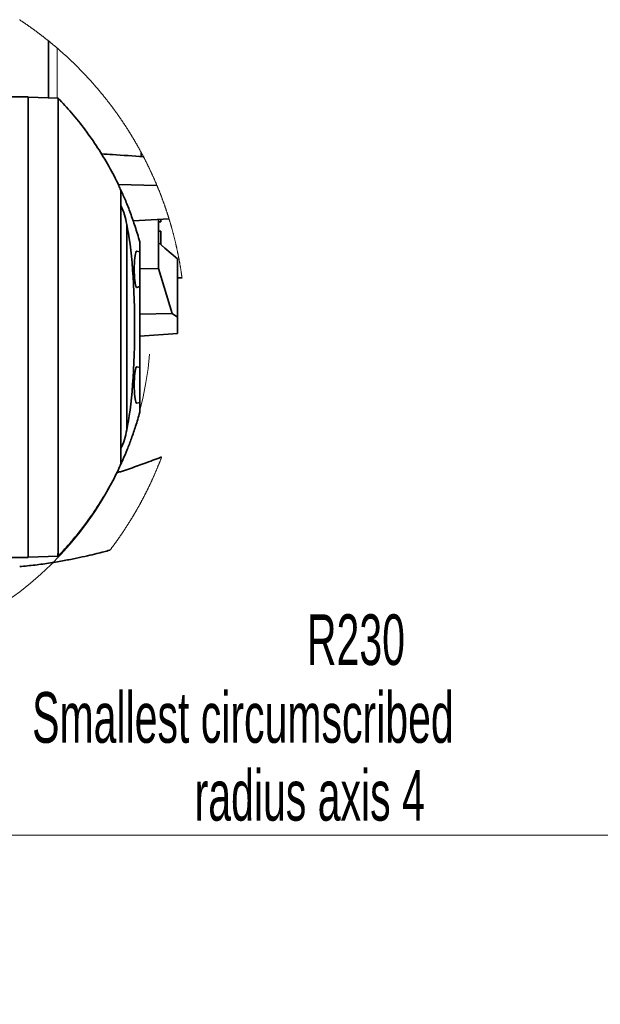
# Model space of a CAD drawing. Header units: millimetres. Extents: x 0 to 11920, y 0 to 8400.
# Tile 14 of 121: x 3980 to 4782, y 1568 to 2928. Entities that reach past the tile are written whole.
import ezdxf

# ---------------------------------------------------------------- set-up
doc = ezdxf.new("R2010")
doc.units = ezdxf.units.MM
doc.header["$LTSCALE"] = 20
doc.styles.add('SLDTEXTSTYLE0', font='TXT', dxfattribs={"width": 0.605})
doc.dimstyles.new('SLDDIMSTYLE12', dxfattribs={"dimtxt": 70, "dimasz": 70, "dimexe": 0, "dimexo": 0.0625, "dimgap": 17.5, "dimtad": 0, "dimtih": 1, "dimtoh": 1, "dimdec": 1, "dimlfac": 0.5, "dimrnd": 1e-09, "dimzin": 12, "dimdsep": 46, "dimtxsty": 'SLDTEXTSTYLE0', "dimsah": 1, "dimcen": 0, "dimadec": 0, "dimazin": 3, "dimtfac": 1, "dimtofl": 0, "dimtmove": 0, "dimatfit": 3, "dimfxl": 1, "dimfrac": 2, "dimtolj": 1, "dimtzin": 12, "dimarcsym": 0})

# ---------------------------------------------------------------- blocks, each defined once
blk = doc.blocks.new('_D_59')
at = {"color": 7, "linetype": 'Continuous', "lineweight": 0}
for p, q in [((3701.3, 2503.3), (3864.5, 2073.3)), ((3864.5, 2073.3), (3967.7, 1801.5)), ((3967.7, 1801.5), (4986.5, 1801.5))]:
    blk.add_line(p, q, dxfattribs=at)
at = {"color": 7, "linetype": 'Continuous', "lineweight": 18}
blk.add_solid([(3864.5, 2073.3), (3880, 2004.3), (3898.7, 2011.4)], dxfattribs=at)
at = {"color": 7, "linetype": 'Continuous', "lineweight": 18, "char_height": 70, "attachment_point": 1, "style": 'SLDTEXTSTYLE0'}
for s, insert in [('R230', (4377.2, 2106.6)), ('Smallest circumscribed', (3997.7, 1999.2)), ('radius axis 4', (4222.1, 1891.7))]:
    blk.add_mtext(s, dxfattribs=dict(at, insert=insert))

msp = doc.modelspace()

# ---------------------------------------------------------------- linework, layer by layer
at = {"color": 7, "linetype": 'Continuous', "lineweight": 35}
for p, q in [((4020.258091, 2898.68274), (4020.258091, 2820.143727)), ((3992.258109, 2821.330932), (3911.308817, 2821.330932)), ((3992.258109, 2821.330932), (3992.258109, 2185.331014)), ((4033.507548, 2819.680956), (3992.258109, 2821.121481)), ((4148.258112, 2744.691756), (4148.258112, 2738.798288)), ((4151.258103, 2739.05113), (4151.258103, 2738.751558)), ((4170.04808, 2699.034718), (4116.498761, 2700.507191)), ((4120.258115, 2314.062265), (4120.258115, 2692.597178)), ((4137.106799, 2650.338677), (4186.704598, 2653.016356)), ((4172.258101, 2652.150062), (4172.258101, 2584.198502)), ((4175.258092, 2648.857859), (4175.258092, 2652.122524)), ((4128.310673, 2645.183352), (4128.310673, 2361.478713)), ((4172.258101, 2648.857859), (4175.258092, 2648.857859)), ((4175.258092, 2636.017945), (4172.258101, 2636.017945)), ((4175.258092, 2622.094062), (4175.258092, 2636.017945)), ((4146.258108, 2607.330945), (4146.258108, 2620.955852)), ((4172.293745, 2584.197786), (4172.293745, 2620.221999)), ((4175.258092, 2617.532042), (4175.258092, 2622.094062)), ((4146.258108, 2607.330945), (4142.201506, 2608.417895)), ((4146.258108, 2607.330945), (4146.258108, 2583.331016)), ((4198.258094, 2597.639826), (4198.258094, 2517.006782)), ((4146.258108, 2583.750752), (4172.258101, 2584.198502)), ((4172.258101, 2584.198502), (4172.293745, 2584.197786)), ((4190.974228, 2522.273329), (4172.293745, 2584.197786)), ((4146.258108, 2583.331016), (4146.258108, 2559.330967)), ((4198.258094, 2571.330932), (4204.686366, 2571.330932)), ((4142.201506, 2558.244017), (4146.258108, 2559.330967)), ((4146.258108, 2447.331098), (4146.258108, 2559.330967)), ((4146.258108, 2521.400359), (4190.974228, 2522.273329)), ((4198.258094, 2517.006782), (4190.974228, 2522.273329)), ((4198.258094, 2517.006782), (4198.258094, 2494.680432)), ((4198.258094, 2494.680432), (4146.258108, 2490.868953)), ((4146.258108, 2447.331098), (4142.201506, 2448.418048)), ((4146.258108, 2447.331098), (4146.258108, 2423.33093)), ((4146.258108, 2423.33093), (4146.258108, 2399.331)), ((4142.201506, 2398.24405), (4146.258108, 2399.331)), ((4146.258108, 2385.706094), (4146.258108, 2399.331)), ((3992.258109, 2185.331014), (3911.308817, 2185.331014)), ((4033.507548, 2186.98087), (3992.258109, 2185.540584))]:
    msp.add_line(p, q, dxfattribs=at)
at = {"color": 8, "linetype": 'Continuous', "lineweight": 18}
msp.add_line((4032.258116, 2819.724587), (4032.258116, 2888.69181), dxfattribs=at)
at = {"color": 7, "linetype": 'Continuous', "lineweight": 18, "flags": 128}
for points in [[(4204.686366, 2571.330932), (4204.600625, 2571.962622), (4204.514109, 2572.594193), (4204.426788, 2573.225763), (4204.338692, 2573.857096), (4204.249792, 2574.488309), (4204.160087, 2575.119522), (4204.069607, 2575.750616), (4203.978322, 2576.381472), (4203.886263, 2577.012327), (4203.793399, 2577.642944), (4203.69976, 2578.273562), (4203.605316, 2578.90406), (4203.510068, 2579.534319), (4203.414045, 2580.164579), (4203.317247, 2580.794719), (4203.219645, 2581.424621), (4203.121237, 2582.054523), (4203.022055, 2582.684305), (4202.922068, 2583.31385), (4202.821307, 2583.943394), (4202.71974, 2584.5727), (4202.617399, 2585.201886), (4202.514283, 2585.831073), (4202.410333, 2586.460021), (4202.305637, 2587.08885), (4202.200137, 2587.71756), (4202.093832, 2588.346151), (4201.986752, 2588.974503), (4201.878898, 2589.602855), (4201.770238, 2590.230969), (4201.660775, 2590.859082), (4201.550536, 2591.486958), (4201.439522, 2592.114714), (4201.327704, 2592.742351), (4201.215111, 2593.369749), (4201.101743, 2593.997148), (4200.98757, 2594.624308), (4200.872593, 2595.251349), (4200.75687, 2595.87827), (4200.640343, 2596.504954), (4200.523011, 2597.131637), (4200.404905, 2597.758082), (4200.286023, 2598.384407), (4200.166337, 2599.010494), (4200.045876, 2599.636582), (4199.92464, 2600.26243), (4199.8026, 2600.88816), (4199.679784, 2601.513651), (4199.556164, 2602.139023), (4199.431799, 2602.764276), (4199.30663, 2603.389409), (4199.180655, 2604.014304), (4199.053906, 2604.63908), (4198.926382, 2605.263737), (4198.798083, 2605.888155), (4198.669009, 2606.512454), (4198.53913, 2607.136515), (4198.408447, 2607.760456), (4198.277019, 2608.384278), (4198.144786, 2609.007981), (4198.011778, 2609.631446), (4197.877996, 2610.254672), (4197.743438, 2610.877779), (4197.608076, 2611.500767), (4197.471939, 2612.123635), (4197.335027, 2612.746146), (4197.19734, 2613.368657), (4197.058849, 2613.99093), (4196.919583, 2614.612964), (4196.779542, 2615.234998), (4196.638726, 2615.856674), (4196.497135, 2616.478232), (4196.354739, 2617.09967), (4196.211599, 2617.720869), (4196.067654, 2618.34195), (4195.922933, 2618.962792), (4195.777438, 2619.583395), (4195.631169, 2620.20388), (4195.484124, 2620.824245), (4195.336275, 2621.444371), (4195.18768, 2622.06426), (4195.038281, 2622.684029), (4194.888107, 2623.303559), (4194.737159, 2623.922971), (4194.585435, 2624.542144), (4194.432937, 2625.161079), (4194.279663, 2625.779894), (4194.125615, 2626.398471), (4193.970792, 2627.016929), (4193.815194, 2627.635148), (4193.658821, 2628.253129), (4193.501674, 2628.870991), (4193.343721, 2629.488614), (4193.185024, 2630.105999), (4193.025552, 2630.723265), (4192.865305, 2631.340292), (4192.704283, 2631.957081), (4192.542456, 2632.573631), (4192.379884, 2633.190063), (4192.216538, 2633.806256), (4192.052416, 2634.422329), (4191.88752, 2635.038164), (4191.721849, 2635.653761), (4191.555433, 2636.269119), (4191.388212, 2636.884239), (4191.220216, 2637.49924), (4191.051476, 2638.114002), (4190.88196, 2638.728526), (4190.71164, 2639.342812), (4190.540574, 2639.956978), (4190.368734, 2640.570906), (4190.196119, 2641.184595), (4190.022759, 2641.798046), (4189.848594, 2642.411259), (4189.673684, 2643.024352), (4189.498, 2643.637088), (4189.32154, 2644.249705), (4189.144306, 2644.862083), (4188.966326, 2645.474222), (4188.787572, 2646.086124), (4188.608043, 2646.697786), (4188.427739, 2647.30933), (4188.24669, 2647.920516), (4188.064836, 2648.531583), (4187.882237, 2649.142292), (4187.698893, 2649.752882), (4187.514745, 2650.363234), (4187.329851, 2650.973347), (4187.144212, 2651.583102), (4186.957769, 2652.192739), (4186.770581, 2652.802137), (4186.704598, 2653.016356), (4186.516367, 2653.625396), (4186.32739, 2654.234317), (4186.137639, 2654.84288), (4185.947113, 2655.451205), (4185.755841, 2656.059411), (4185.563795, 2656.667259), (4185.370974, 2657.274869), (4185.177408, 2657.88224), (4184.983097, 2658.489373), (4184.788011, 2659.096387), (4184.59215, 2659.703043), (4184.395544, 2660.309461), (4184.198163, 2660.91564), (4184.000008, 2661.521462), (4183.801137, 2662.127164), (4183.601461, 2662.732628), (4183.40107, 2663.337734), (4183.199875, 2663.942722), (4182.997964, 2664.547351), (4182.795249, 2665.151742), (4182.591818, 2665.755895), (4182.387613, 2666.359809), (4182.182632, 2666.963485), (4181.976907, 2667.566922), (4181.770436, 2668.170002), (4181.563191, 2668.772844), (4181.355201, 2669.375446), (4181.146465, 2669.977811), (4180.936955, 2670.579937), (4180.726699, 2671.181706), (4180.515669, 2671.783355), (4180.303894, 2672.384647), (4180.091374, 2672.985581), (4179.878108, 2673.586395), (4179.664068, 2674.186853), (4179.449283, 2674.787071), (4179.233752, 2675.387052), (4179.017447, 2675.986794), (4178.800397, 2676.586178), (4178.582601, 2677.185324), (4178.364061, 2677.784112), (4178.144775, 2678.382781), (4177.924715, 2678.981093), (4177.703909, 2679.579046), (4177.482359, 2680.176881), (4177.260064, 2680.774358), (4177.037023, 2681.371477), (4176.813207, 2681.968477), (4176.588677, 2682.56512), (4176.363371, 2683.161405), (4176.137321, 2683.75757), (4175.910525, 2684.353259), (4175.682984, 2684.948829), (4175.454698, 2685.544041), (4175.225668, 2686.139014), (4174.995892, 2686.73363), (4174.765371, 2687.328008), (4174.534075, 2687.922028), (4174.302064, 2688.515809), (4174.069308, 2689.109233), (4173.835806, 2689.702418), (4173.60153, 2690.295365), (4173.366539, 2690.887955), (4173.130803, 2691.480306), (4172.894321, 2692.072299), (4172.657095, 2692.663935), (4172.419123, 2693.255451), (4172.180436, 2693.846491), (4171.940975, 2694.437292), (4171.700768, 2695.027855), (4171.459846, 2695.61806), (4171.218179, 2696.208027), (4170.975767, 2696.797636), (4170.73261, 2697.386888), (4170.488708, 2697.975901), (4170.24409, 2698.564556), (4170.04808, 2699.034718), (4169.802122, 2699.622896), (4169.555418, 2700.210717), (4169.307999, 2700.798181), (4169.059835, 2701.385406), (4168.810926, 2701.972273), (4168.561272, 2702.558902), (4168.310873, 2703.145173), (4168.059759, 2703.731087), (4167.807929, 2704.316762), (4167.555325, 2704.90208), (4167.302005, 2705.48704), (4167.04797, 2706.071761), (4166.79316, 2706.656125), (4166.537635, 2707.240132), (4166.281395, 2707.823899), (4166.024409, 2708.40731), (4165.766679, 2708.990362), (4165.508233, 2709.573177), (4165.249042, 2710.155514), (4164.989136, 2710.737613), (4164.728515, 2711.319473), (4164.467119, 2711.900857), (4164.205037, 2712.482002), (4163.94221, 2713.06279), (4163.678639, 2713.64322), (4163.414352, 2714.223412), (4163.149349, 2714.803246), (4162.883602, 2715.382603), (4162.61711, 2715.961841), (4162.349932, 2716.540602), (4162.082009, 2717.119005), (4161.813371, 2717.69717), (4161.543988, 2718.274978), (4161.273889, 2718.852428), (4161.003075, 2719.42952), (4160.731517, 2720.006254), (4160.459243, 2720.58275), (4160.186253, 2721.15877), (4159.912549, 2721.734551), (4159.638099, 2722.309974), (4159.362934, 2722.885039), (4159.087054, 2723.459747), (4158.810459, 2724.034098), (4158.533119, 2724.608091), (4158.255093, 2725.181726), (4157.976322, 2725.755003), (4157.696836, 2726.328042), (4157.416634, 2726.900604), (4157.135717, 2727.472928), (4156.854086, 2728.044775), (4156.571738, 2728.616384), (4156.288676, 2729.187515), (4156.004868, 2729.758409), (4155.720375, 2730.328944), (4155.435137, 2730.899003), (4155.149214, 2731.468824), (4154.862575, 2732.038167), (4154.575191, 2732.607272), (4154.287122, 2733.17602), (4153.998338, 2733.744291), (4153.708838, 2734.312204), (4153.418593, 2734.879878), (4153.127663, 2735.447076), (4152.836047, 2736.014035), (4152.543686, 2736.580518), (4152.25061, 2737.146643), (4151.956849, 2737.71241), (4151.662372, 2738.27782), (4151.438169, 2738.707092), (4151.258103, 2739.05113), (4150.961928, 2739.615706), (4150.665067, 2740.179804), (4150.367491, 2740.743664), (4150.069199, 2741.307047), (4149.770223, 2741.870073), (4149.47053, 2742.43274), (4149.170123, 2742.995051), (4148.869, 2743.556884), (4148.567192, 2744.11836), (4148.264669, 2744.679597), (4148.258112, 2744.691756), (4147.954874, 2745.252517), (4147.65092, 2745.812801), (4147.34628, 2746.372846), (4147.040926, 2746.932414), (4146.734886, 2747.491625), (4146.42813, 2748.050478), (4146.12069, 2748.608974), (4145.812534, 2749.166992), (4145.503692, 2749.724653), (4145.194136, 2750.281957), (4144.883893, 2750.838903), (4144.572936, 2751.395372), (4144.261293, 2751.951602), (4143.948935, 2752.507237), (4143.635891, 2753.062633), (4143.322162, 2753.617552), (4143.007718, 2754.172114), (4142.692588, 2754.726318), (4142.376773, 2755.280045), (4142.060243, 2755.833414), (4141.743027, 2756.386426), (4141.425125, 2756.938961), (4141.106509, 2757.491139), (4140.787207, 2758.042958), (4140.467219, 2758.594301), (4140.146546, 2759.145287), (4139.825188, 2759.695795), (4139.503114, 2760.245946), (4139.180384, 2760.795739), (4138.85694, 2761.345056), (4138.53281, 2761.894015), (4138.207994, 2762.442496), (4137.882493, 2762.99074), (4137.556277, 2763.538387), (4137.229405, 2764.085677), (4136.901848, 2764.63261), (4136.573575, 2765.179065), (4136.244647, 2765.725163), (4135.915033, 2766.270784), (4135.584704, 2766.816047), (4135.25372, 2767.360953), (4134.92205, 2767.905381), (4134.589694, 2768.449333), (4134.256653, 2768.992928), (4133.922927, 2769.536045), (4133.588515, 2770.078805), (4133.253418, 2770.621207), (4132.917665, 2771.163014), (4132.581226, 2771.704581), (4132.244103, 2772.245672), (4131.906293, 2772.786287), (4131.567798, 2773.326424), (4131.228648, 2773.866203), (4130.888812, 2774.405626), (4130.548291, 2774.944571), (4130.207114, 2775.483039), (4129.865251, 2776.02115), (4129.522704, 2776.558784), (4129.1795, 2777.09606), (4128.835611, 2777.63274), (4128.491037, 2778.169182), (4128.145806, 2778.705028), (4127.799921, 2779.240516), (4127.45332, 2779.775646), (4127.106093, 2780.310181), (4126.758151, 2780.844477), (4126.409583, 2781.378177), (4126.060299, 2781.911519), (4125.71039, 2782.444385), (4125.359796, 2782.976773), (4125.008516, 2783.508804), (4124.65658, 2784.040359), (4124.303989, 2784.571436), (4123.950712, 2785.102037), (4123.59681, 2785.63228), (4123.242192, 2786.162046), (4122.886948, 2786.691454), (4122.531019, 2787.220267), (4122.174434, 2787.748721), (4121.817164, 2788.276699), (4121.459268, 2788.8042), (4121.100686, 2789.331344), (4120.741449, 2789.85801), (4120.381556, 2790.3842), (4120.021008, 2790.909913), (4119.659774, 2791.435149), (4119.297914, 2791.960028), (4118.935369, 2792.48443), (4118.572198, 2793.008354), (4118.208341, 2793.531802), (4117.843829, 2794.054773), (4117.478661, 2794.577387), (4117.112867, 2795.099404), (4116.746388, 2795.621064), (4116.379253, 2796.142247), (4116.011493, 2796.662954), (4115.643047, 2797.183183), (4115.273975, 2797.702935), (4114.904217, 2798.22233), (4114.533834, 2798.741129), (4114.162795, 2799.25957), (4113.791101, 2799.777415), (4113.41878, 2800.294903), (4113.045774, 2800.811914), (4112.672143, 2801.328448), (4112.297855, 2801.844505), (4111.922942, 2802.360085), (4111.547343, 2802.875188), (4111.171119, 2803.389815), (4110.794268, 2803.903964), (4110.416733, 2804.417756), (4110.038601, 2804.930952), (4109.659783, 2805.443671), (4109.28034, 2805.955914), (4108.900241, 2806.467679), (4108.519517, 2806.979087), (4108.138136, 2807.489899), (4107.75613, 2808.000234), (4107.373468, 2808.510092), (4106.990181, 2809.019473), (4106.606267, 2809.528378), (4106.221698, 2810.036925), (4105.836473, 2810.544875), (4105.450623, 2811.052349), (4105.064146, 2811.559227), (4104.677044, 2812.065747), (4104.289286, 2812.571791), (4103.900902, 2813.077357), (4103.511862, 2813.582328), (4103.122227, 2814.086941), (4102.731936, 2814.590958), (4102.341019, 2815.094498), (4101.949476, 2815.597561), (4101.557277, 2816.100147), (4101.164482, 2816.602257), (4100.771032, 2817.10389), (4100.376956, 2817.605045), (4099.982254, 2818.105605), (4099.586926, 2818.605688), (4099.190973, 2819.105294), (4098.794393, 2819.604424), (4098.397188, 2820.103076), (4097.999357, 2820.601252), (4097.6009, 2821.098831), (4097.201817, 2821.595934), (4096.802108, 2822.09256), (4096.401773, 2822.588709), (4096.000813, 2823.084262), (4095.599256, 2823.579457), (4095.197044, 2824.074057), (4094.794236, 2824.568179), (4094.390802, 2825.061706), (4093.986742, 2825.554875), (4093.582086, 2826.047447), (4093.176775, 2826.539543), (4092.770897, 2827.031043), (4092.364363, 2827.522185), (4091.957234, 2828.012732), (4091.549478, 2828.502682), (4091.141097, 2828.992274), (4090.73212, 2829.481271), (4090.322517, 2829.969791), (4089.912318, 2830.457714), (4089.501493, 2830.945161), (4089.090042, 2831.432131), (4088.678025, 2831.918624), (4088.265352, 2832.404521), (4087.852083, 2832.889941), (4087.438218, 2833.374766), (4087.023757, 2833.859113), (4086.608671, 2834.342983), (4086.192958, 2834.826377), (4085.776649, 2835.309175), (4085.359745, 2835.791376), (4084.942244, 2836.273101), (4084.524117, 2836.754349), (4084.105424, 2837.23512), (4083.686076, 2837.715295), (4083.266161, 2838.194874), (4082.845651, 2838.673976), (4082.424514, 2839.152601), (4082.002781, 2839.630631), (4081.580453, 2840.108183), (4081.157528, 2840.585259), (4080.734007, 2841.061738), (4080.30989, 2841.537622), (4079.885177, 2842.013028), (4079.459868, 2842.487958), (4079.033963, 2842.962292), (4078.607462, 2843.43603), (4078.180335, 2843.90941), (4077.752642, 2844.382075), (4077.324383, 2844.854263), (4076.895498, 2845.325974), (4076.466016, 2845.797089), (4076.035969, 2846.267608), (4075.605325, 2846.73765), (4075.174086, 2847.207215), (4074.74225, 2847.676185), (4074.309818, 2848.144558), (4073.87682, 2848.612455), (4073.443226, 2849.079755), (4073.009066, 2849.546579), (4072.57428, 2850.012806), (4072.138958, 2850.478557), (4071.703009, 2850.943711), (4071.266495, 2851.40827), (4070.829414, 2851.872352), (4070.391737, 2852.335838), (4069.953464, 2852.798727), (4069.514625, 2853.26114), (4069.075189, 2853.723076), (4068.635188, 2854.184297), (4068.19462, 2854.645041), (4067.753456, 2855.105308), (4067.311726, 2855.564979), (4066.86943, 2856.024054), (4066.426538, 2856.482533), (4065.983079, 2856.940535), (4065.539025, 2857.397941), (4065.094434, 2857.854751), (4064.649247, 2858.311084), (4064.203493, 2858.766821), (4063.757174, 2859.222081), (4063.310258, 2859.676626), (4062.862806, 2860.130695), (4062.414758, 2860.584167), (4061.966143, 2861.037162), (4061.516993, 2861.489561), (4061.067246, 2861.941364), (4060.616933, 2862.392572), (4060.166053, 2862.843302), (4059.714608, 2863.293436), (4059.262626, 2863.742974), (4058.810048, 2864.191917), (4058.356933, 2864.640382), (4057.903223, 2865.088132), (4057.448976, 2865.535405), (4056.994162, 2865.982202), (4056.538783, 2866.428283), (4056.082837, 2866.873887), (4055.626355, 2867.318776), (4055.169307, 2867.763189), (4054.711692, 2868.207124), (4054.253541, 2868.650344), (4053.794824, 2869.093087), (4053.33554, 2869.535115), (4052.87569, 2869.976667), (4052.415304, 2870.417622), (4051.954381, 2870.857981), (4051.492892, 2871.297863), (4051.030837, 2871.73703), (4050.568245, 2872.17572), (4050.105117, 2872.613815), (4049.641423, 2873.051193), (4049.177192, 2873.488095), (4048.712395, 2873.924401), (4048.247062, 2874.360231), (4047.781162, 2874.795345), (4047.314756, 2875.229862), (4046.847783, 2875.663903), (4046.380274, 2876.097229), (4045.912199, 2876.530078), (4045.443587, 2876.962331), (4044.974439, 2877.393869), (4044.504754, 2877.824929), (4044.034533, 2878.255394), (4043.563776, 2878.685263), (4043.092452, 2879.114535), (4042.620622, 2879.543212), (4042.148225, 2879.971293), (4041.675322, 2880.398777), (4041.201852, 2880.825666), (4040.727876, 2881.251958), (4040.253363, 2881.677654), (4039.778285, 2882.102755), (4039.302699, 2882.527259), (4038.826577, 2882.951286), (4038.349919, 2883.374599), (4037.872724, 2883.797315), (4037.395023, 2884.219435), (4036.916785, 2884.640959), (4036.438011, 2885.061887), (4035.9587, 2885.4821), (4035.478853, 2885.901836), (4034.998499, 2886.320975), (4034.517638, 2886.739519), (4034.036212, 2887.157467), (4033.554278, 2887.5747), (4033.071838, 2887.991455), (4032.588862, 2888.407496), (4032.258116, 2888.69181), (4031.774275, 2889.106897), (4031.289898, 2889.521387), (4030.804984, 2889.935282), (4030.319564, 2890.348461), (4029.833637, 2890.761164), (4029.347204, 2891.173151), (4028.860234, 2891.584542), (4028.372757, 2891.995338), (4027.884744, 2892.405537), (4027.396254, 2892.81514), (4026.907228, 2893.224147), (4026.417665, 2893.632439), (4025.927626, 2894.040254), (4025.437079, 2894.447354), (4024.945997, 2894.853857), (4024.454407, 2895.259765), (4023.962311, 2895.664957), (4023.469739, 2896.069673), (4022.976629, 2896.473673), (4022.483013, 2896.877077), (4021.988891, 2897.279885), (4021.494262, 2897.682098), (4020.999126, 2898.083714), (4020.503513, 2898.484615), (4020.258091, 2898.68274), (4019.761704, 2899.082807), (4019.26481, 2899.482158), (4018.767439, 2899.880913), (4018.269561, 2900.279072), (4017.771177, 2900.676516), (4017.272286, 2901.073363), (4016.772918, 2901.469615), (4016.273044, 2901.865271), (4015.772663, 2902.26033), (4015.271775, 2902.654675), (4014.770411, 2903.048423), (4014.26857, 2903.441575), (4013.766222, 2903.834012), (4013.263367, 2904.225853), (4012.760036, 2904.617098), (4012.256227, 2905.007747), (4011.751912, 2905.39768), (4011.247091, 2905.787018), (4010.741822, 2906.17564), (4010.236047, 2906.563667), (4009.729765, 2906.951097), (4009.223021, 2907.337931), (4008.715786, 2907.72405), (4008.208059, 2908.109573), (4007.699869, 2908.494499), (4007.191174, 2908.878711), (4006.682016, 2909.262326), (4006.172366, 2909.645227), (4005.66224, 2910.02765), (4005.151622, 2910.409239), (4004.640542, 2910.790351), (4004.12897, 2911.170748), (4003.616936, 2911.55043), (4003.104411, 2911.929634), (4002.591424, 2912.308005), (4002.077959, 2912.685898), (4001.564018, 2913.063076), (4001.0496, 2913.439539), (4000.534721, 2913.815525), (4000.019364, 2914.190677), (3999.50353, 2914.565352), (3998.987235, 2914.939311), (3998.470463, 2915.312555), (3997.953229, 2915.685204), (3997.435532, 2916.057256), (3996.917359, 2916.428593), (3996.398725, 2916.799215), (3995.879628, 2917.169359), (3995.360069, 2917.53867), (3994.840048, 2917.907503), (3994.319551, 2918.275502), (3993.798606, 2918.643025), (3993.277199, 2919.009832), (3992.755331, 2919.375923), (3992.233001, 2919.741419), (3991.710208, 2920.106199), (3991.186969, 2920.470384), (3990.663268, 2920.833853), (3990.139104, 2921.196726), (3989.614494, 2921.558884), (3989.089422, 2921.920446), (3988.563903, 2922.281292), (3988.037936, 2922.641543), (3987.511508, 2923.001078), (3986.984648, 2923.360017), (3986.457311, 2923.718241), (3985.929541, 2924.07575), (3985.401325, 2924.432662), (3984.872647, 2924.788979), (3984.343536, 2925.144461), (3983.813979, 2925.499466), (3983.283974, 2925.853637), (3982.753523, 2926.207212), (3982.222624, 2926.56019), (3981.691293, 2926.912454), (3981.159516, 2927.264002), (3980.627291, 2927.614954), (3980.094634, 2927.965191)], [(4105.160586, 2195.228961), (4105.546884, 2195.736077), (4105.932586, 2196.243671), (4106.317632, 2196.751741), (4106.702052, 2197.260287), (4107.085816, 2197.769311), (4107.468955, 2198.27905), (4107.851438, 2198.789027), (4108.233295, 2199.299482), (4108.614497, 2199.810413), (4108.995072, 2200.32182), (4109.374992, 2200.833705), (4109.754287, 2201.346067), (4110.132925, 2201.858905), (4110.510938, 2202.37222), (4110.888295, 2202.886012), (4111.264996, 2203.40052), (4111.641072, 2203.915265), (4112.016462, 2204.430488), (4112.391256, 2204.946187), (4112.765364, 2205.462363), (4113.138847, 2205.979016), (4113.511674, 2206.495908), (4113.883845, 2207.013515), (4114.255361, 2207.531598), (4114.626251, 2208.050159), (4114.996485, 2208.569196), (4115.366064, 2209.088472), (4115.734957, 2209.608462), (4116.103254, 2210.12893), (4116.470866, 2210.649636), (4116.837822, 2211.170819), (4117.204122, 2211.692718), (4117.569767, 2212.214854), (4117.934786, 2212.737468), (4118.299119, 2213.260558), (4118.662797, 2213.784125), (4119.025819, 2214.30817), (4119.388185, 2214.83269), (4119.749896, 2215.357688), (4120.110951, 2215.883163), (4120.471351, 2216.408876), (4120.831095, 2216.935304), (4121.190153, 2217.46197), (4121.548556, 2217.989114), (4121.906303, 2218.516973), (4122.263394, 2219.04507), (4122.61983, 2219.573405), (4122.97558, 2220.102456), (4123.330675, 2220.631984), (4123.685114, 2221.16175), (4124.038868, 2221.692231), (4124.391965, 2222.222951), (4124.744408, 2222.754148), (4125.096165, 2223.285821), (4125.447266, 2223.817971), (4125.797681, 2224.35036), (4126.147441, 2224.883464), (4126.496546, 2225.416806), (4126.844965, 2225.950626), (4127.192728, 2226.484922), (4127.539806, 2227.019694), (4127.886198, 2227.554944), (4128.231965, 2228.090432), (4128.577016, 2228.626397), (4128.921412, 2229.163078), (4129.265122, 2229.699758), (4129.608177, 2230.237153), (4129.950546, 2230.775026), (4130.292229, 2231.313136), (4130.633257, 2231.851724), (4130.9736, 2232.390788), (4131.313287, 2232.930329), (4131.652258, 2233.470109), (4131.990574, 2234.010366), (4132.328205, 2234.551337), (4132.66518, 2235.092309), (4133.001439, 2235.633996), (4133.337043, 2236.175922), (4133.671962, 2236.718324), (4134.006195, 2237.261203), (4134.339742, 2237.804559), (4134.672604, 2238.348153), (4135.004811, 2238.892224), (4135.336302, 2239.436773), (4135.667138, 2239.981797), (4135.997258, 2240.527061), (4136.326723, 2241.072801), (4136.655502, 2241.619018), (4136.983566, 2242.165712), (4137.310974, 2242.712644), (4137.637667, 2243.260053), (4137.963705, 2243.807939), (4138.289027, 2244.356063), (4138.613693, 2244.904903), (4138.937645, 2245.453742), (4139.26091, 2246.003297), (4139.583491, 2246.55309), (4139.905386, 2247.10336), (4140.226565, 2247.654107), (4140.547089, 2248.205093), (4140.866898, 2248.756555), (4141.186021, 2249.308494), (4141.504429, 2249.860671), (4141.822182, 2250.413325), (4142.139219, 2250.966457), (4142.45557, 2251.520065), (4142.771237, 2252.073911), (4143.086187, 2252.627996), (4143.400453, 2253.182796), (4143.714003, 2253.737834), (4144.026868, 2254.293111), (4144.339047, 2254.849103), (4144.650511, 2255.405334), (4144.96129, 2255.961803), (4145.271383, 2256.518987), (4145.580761, 2257.076171), (4145.889424, 2257.634071), (4146.197401, 2258.192208), (4146.504693, 2258.750823), (4146.811269, 2259.309676), (4147.11713, 2259.869006), (4147.422306, 2260.428813), (4147.726767, 2260.988858), (4148.030542, 2261.54938), (4148.333602, 2262.110141), (4148.635976, 2262.671378), (4148.937605, 2263.233092), (4149.238579, 2263.795045), (4149.538807, 2264.357236), (4149.838351, 2264.920142), (4150.137179, 2265.483287), (4150.435321, 2266.04667), (4150.732718, 2266.61053), (4151.02943, 2267.174867), (4151.325427, 2267.739442), (4151.620738, 2268.304256), (4151.915304, 2268.869785), (4152.209185, 2269.435552), (4152.50235, 2270.001558), (4152.794801, 2270.56804), (4153.086536, 2271.134761), (4153.377555, 2271.701959), (4153.667889, 2272.269633), (4153.957479, 2272.837547), (4154.246382, 2273.405698), (4154.534571, 2273.974326), (4154.822014, 2274.543431), (4155.108772, 2275.112775), (4155.394815, 2275.682357), (4155.680142, 2276.252654), (4155.964754, 2276.822951), (4156.248622, 2277.393726), (4156.531803, 2277.964976), (4156.81427, 2278.536466), (4157.095991, 2279.108194), (4157.377027, 2279.680398), (4157.657318, 2280.25308), (4157.936893, 2280.825999), (4158.215783, 2281.399158), (4158.493929, 2281.972793), (4158.771329, 2282.546905), (4159.048043, 2283.121255), (4159.324042, 2283.695844), (4159.599297, 2284.270909), (4159.873836, 2284.846214), (4160.147659, 2285.421756), (4160.420738, 2285.998014), (4160.693102, 2286.574271), (4160.96475, 2287.151006), (4161.235683, 2287.727979), (4161.5059, 2288.305429), (4161.775373, 2288.883117), (4162.0441, 2289.461282), (4162.312142, 2290.039685), (4162.579439, 2290.618327), (4162.846021, 2291.197446), (4163.111858, 2291.777042), (4163.376979, 2292.356637), (4163.641356, 2292.93671), (4163.905017, 2293.517259), (4164.167963, 2294.098046), (4164.430164, 2294.679073), (4164.691649, 2295.260337), (4164.95239, 2295.842078), (4165.212385, 2296.424297), (4165.471695, 2297.006515), (4165.73023, 2297.58921), (4165.98805, 2298.172382), (4166.245155, 2298.755792), (4166.501515, 2299.339441), (4166.757129, 2299.923328), (4167.012028, 2300.507692), (4167.266183, 2301.092294), (4167.519592, 2301.677373), (4167.772286, 2302.262452), (4168.024264, 2302.848247), (4168.275468, 2303.434041), (4168.525956, 2304.020312), (4168.7757, 2304.606822), (4169.024728, 2305.19357), (4169.273011, 2305.780795), (4169.520549, 2306.368259), (4169.767342, 2306.956199), (4170.01339, 2307.544139), (4170.258723, 2308.132556), (4170.503311, 2308.721212), (4170.747153, 2309.310344), (4170.990281, 2309.899715), (4171.232633, 2310.489324), (4171.47427, 2311.079171), (4171.715163, 2311.669496), (4171.95531, 2312.260059), (4172.194712, 2312.85086), (4172.433369, 2313.441899), (4172.671311, 2314.033416), (4172.908477, 2314.625171), (4173.144929, 2315.217164), (4173.380606, 2315.809396), (4173.615567, 2316.402105), (4173.849784, 2316.995052), (4174.083225, 2317.588237), (4174.315952, 2318.181661), (4174.547933, 2318.775561), (4174.779169, 2319.369462), (4175.009631, 2319.96384), (4175.239377, 2320.558694), (4175.468378, 2321.153548), (4175.696604, 2321.748641), (4175.924115, 2322.344211), (4176.150851, 2322.940019), (4176.376842, 2323.536065), (4176.568679, 2324.043897)]]:
    msp.add_lwpolyline(points, dxfattribs=at)
at = {"color": 7, "linetype": 'Continuous', "lineweight": 35, "flags": 128}
for points in [[(4128.310673, 2645.183352), (4129.569761, 2639.251736), (4130.772374, 2632.713702), (4131.913058, 2625.598219), (4132.986776, 2617.937115), (4133.988731, 2609.764603), (4134.91442, 2601.117042), (4135.759734, 2592.033175), (4136.520915, 2582.553533), (4137.194566, 2572.720197), (4137.777649, 2562.577394), (4138.267599, 2552.170065), (4138.662182, 2541.544822), (4138.959698, 2530.74899), (4139.158778, 2519.830969), (4139.258526, 2508.839157), (4139.258526, 2497.822788), (4139.158778, 2486.831096), (4138.959698, 2475.912955), (4138.662182, 2465.117124), (4138.267599, 2454.492), (4137.777649, 2444.084552), (4137.194566, 2433.941749), (4136.520915, 2424.108413), (4135.759734, 2414.62889), (4134.91442, 2405.544904), (4133.988731, 2396.897462), (4132.986776, 2388.72495), (4131.913058, 2381.063846), (4130.772374, 2373.948243), (4129.569761, 2367.410329), (4128.310673, 2361.478713)], [(4172.293745, 2620.221999), (4180.898659, 2612.494138), (4189.555488, 2604.964998), (4198.258094, 2597.639826)], [(4142.201506, 2608.417895), (4141.934268, 2608.411816), (4141.362809, 2607.870963), (4140.811942, 2606.624153), (4140.297495, 2604.707268), (4139.834307, 2602.175501), (4139.435671, 2599.101451), (4139.113031, 2595.57381), (4138.875745, 2591.693905), (4138.730578, 2587.573436), (4138.681702, 2583.331016)], [(4138.681702, 2583.331016), (4138.730578, 2579.088476), (4138.875745, 2574.968007), (4139.113031, 2571.088222), (4139.435671, 2567.560461), (4139.834307, 2564.48653), (4140.297495, 2561.954644), (4140.811942, 2560.037759), (4141.362809, 2558.790949), (4141.934268, 2558.250216), (4142.201506, 2558.244017)], [(4142.201506, 2448.418048), (4141.934268, 2448.411849), (4141.362809, 2447.870877), (4140.811942, 2446.624187), (4140.297495, 2444.707301), (4139.834307, 2442.175534), (4139.435671, 2439.101365), (4139.113031, 2435.573724), (4138.875745, 2431.693938), (4138.730578, 2427.573589), (4138.681702, 2423.33093)], [(4138.681702, 2423.33093), (4138.730578, 2419.08851), (4138.875745, 2414.967921), (4139.113031, 2411.088136), (4139.435671, 2407.560495), (4139.834307, 2404.486564), (4140.297495, 2401.954559), (4140.811942, 2400.037673), (4141.362809, 2398.790982), (4141.934268, 2398.250249), (4142.201506, 2398.24405)]]:
    msp.add_lwpolyline(points, dxfattribs=at)
at = {"color": 7, "linetype": 'Continuous', "lineweight": 35}
for centre, radius, start, end in [((4036.868867, 2631.048532), 92.527817, 8.787075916, 25.679204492), ((4041.501991, 2374.176404), 87.732427, 333.85548085, 351.678238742)]:
    msp.add_arc(centre, radius, start, end, dxfattribs=at)
at = {"color": 7, "linetype": 'Continuous', "lineweight": 18}
msp.add_arc((3701.258106, 2503.33099), 460, 278.357783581, 355.364615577, dxfattribs=at)
at = {"color": 7, "linetype": 'Continuous', "lineweight": 35}
for points, knots in [([(4033.507548, 2186.98087), (4033.38295, 2187.328745), (4032.891997, 2188.699472), (4033.774128, 2192.012568), (4033.420599, 2197.446691), (4033.49669, 2205.019934), (4033.534236, 2214.601244), (4033.514882, 2226.207405), (4033.487577, 2239.894367), (4033.492849, 2255.42303), (4033.509913, 2272.629945), (4033.504698, 2291.49182), (4033.490482, 2312.092368), (4033.500582, 2333.991357), (4033.512799, 2356.935328), (4033.502475, 2380.871204), (4033.507424, 2405.966348), (4033.509375, 2431.69068), (4033.505053, 2457.74244), (4033.50674, 2484.057453), (4033.508018, 2510.822124), (4033.505268, 2537.473308), (4033.506773, 2563.694583), (4033.510522, 2589.417763), (4033.502929, 2614.829964), (4033.507301, 2639.400787), (4033.511251, 2662.834991), (4033.49059, 2685.067957), (4033.496806, 2706.264484), (4033.512672, 2725.986349), (4033.497994, 2743.992673), (4033.493931, 2760.229812), (4033.504566, 2774.821754), (4033.520205, 2787.471095), (4033.497943, 2798.018837), (4033.584551, 2806.428144), (4033.34429, 2812.77003), (4033.751723, 2816.800737), (4033.358965, 2818.861022), (4033.477726, 2819.516385), (4033.507548, 2819.680956)], [0, 0, 0, 0, 0.0017326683, 0.0068272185, 0.0154687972, 0.0276395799, 0.0426701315, 0.060918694, 0.0826567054, 0.1075642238, 0.1345403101, 0.1642364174, 0.1969897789, 0.232209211, 0.2680612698, 0.3057690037, 0.3456911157, 0.3870393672, 0.4277301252, 0.4692046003, 0.5118009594, 0.5546235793, 0.5955600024, 0.6361181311, 0.6765792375, 0.7160412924, 0.7526103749, 0.7876826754, 0.821449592, 0.8531048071, 0.8811856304, 0.9068190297, 0.9300863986, 0.9503671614, 0.9667907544, 0.9800936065, 0.9902377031, 0.996854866, 0.999210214, 1, 1, 1, 1]), ([(4120.127611, 2692.539957), (4119.227788, 2694.624415), (4114.35643, 2705.909013), (4103.753558, 2725.578822), (4088.321652, 2751.385112), (4071.044715, 2776.039666), (4052.892068, 2798.979796), (4039.755636, 2812.989722), (4033.490531, 2819.671419)], [0, 0, 0, 0, 0.0440550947, 0.2385004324, 0.4328902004, 0.6274253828, 0.8223095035, 1, 1, 1, 1]), ([(4093.360655, 2742.670563), (4098.518284, 2742.317545), (4117.87719, 2740.992507), (4137.236555, 2739.674185), (4151.438169, 2738.707092)], [0, 0, 0, 0, 0.2664214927, 1, 1, 1, 1]), ([(4120.258115, 2692.600396), (4122.499828, 2687.593966), (4127.173094, 2677.157135), (4133.75111, 2660.384904), (4139.051606, 2645.164753), (4143.230385, 2631.801669), (4145.226706, 2624.650511), (4146.258108, 2620.955852)], [0, 0, 0, 0, 0.21565411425, 0.44957093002, 0.70809318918, 0.84918583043, 1, 1, 1, 1]), ([(4146.258108, 2385.706094), (4145.340056, 2382.407623), (4143.557419, 2376.002786), (4139.834152, 2363.931472), (4135.1036, 2350.000009), (4129.163324, 2334.507456), (4124.20254, 2322.703448), (4121.169907, 2316.063425), (4120.258115, 2314.067033)], [0, 0, 0, 0, 0.1346209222, 0.2614014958, 0.4966669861, 0.7129748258, 0.9137029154, 1, 1, 1, 1]), ([(4033.528738, 2186.996368), (4039.780855, 2193.665159), (4052.904267, 2207.663184), (4071.044747, 2230.591539), (4088.321746, 2255.248879), (4103.753646, 2281.058076), (4114.359029, 2300.735245), (4119.232499, 2312.026381), (4120.134585, 2314.116386)], [0, 0, 0, 0, 0.1773669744, 0.3722994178, 0.5668840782, 0.7613247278, 0.9558208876, 1, 1, 1, 1]), ([(4176.568679, 2324.043897), (4176.125258, 2323.866586), (4172.096846, 2322.255747), (4164.015762, 2319.164518), (4152.890364, 2315.024024), (4141.616889, 2311.005497), (4130.692154, 2307.267092), (4121.520739, 2304.240862), (4116.08153, 2302.538982), (4114.35651, 2301.999238)], [0, 0, 0, 0, 0.02170160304, 0.19715567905, 0.39315532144, 0.56114439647, 0.74101108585, 0.91786283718, 1, 1, 1, 1]), ([(3980.499424, 2172.609237), (3987.618343, 2173.255715), (4001.800037, 2174.543573), (4022.3161, 2177.440269), (4041.418238, 2180.683714), (4058.475452, 2184.049751), (4073.388072, 2187.317333), (4085.88816, 2190.276639), (4096.065331, 2192.836309), (4102.173883, 2194.420846), (4104.994507, 2195.184025), (4105.160586, 2195.228961)], [0, 0, 0, 0, 0.1690117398, 0.3366905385, 0.4897858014, 0.6271540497, 0.7477778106, 0.8507744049, 0.9309019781, 0.9959314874, 1, 1, 1, 1])]:
    msp.add_open_spline(points, degree=3, knots=knots, dxfattribs=at)

# ---------------------------------------------------------------- dimensions: what is measured, and where the dimension line sits
at = {"color": 7, "linetype": 'Continuous', "lineweight": 18}
dim = msp.add_radius_dim(center=(3701.258106, 2503.33099), mpoint=(3864.499038, 2073.270066), text='<>\\PSmallest circumscribed\\Pradius axis 4', dimstyle='SLDDIMSTYLE12', dxfattribs=at)
dim.commit()
dim.dimension.update_dxf_attribs({"geometry": '_D_59', "text_midpoint": (4492.083731, 1962.636451), "dimtype": 164})

doc.saveas('drawing.dxf')
